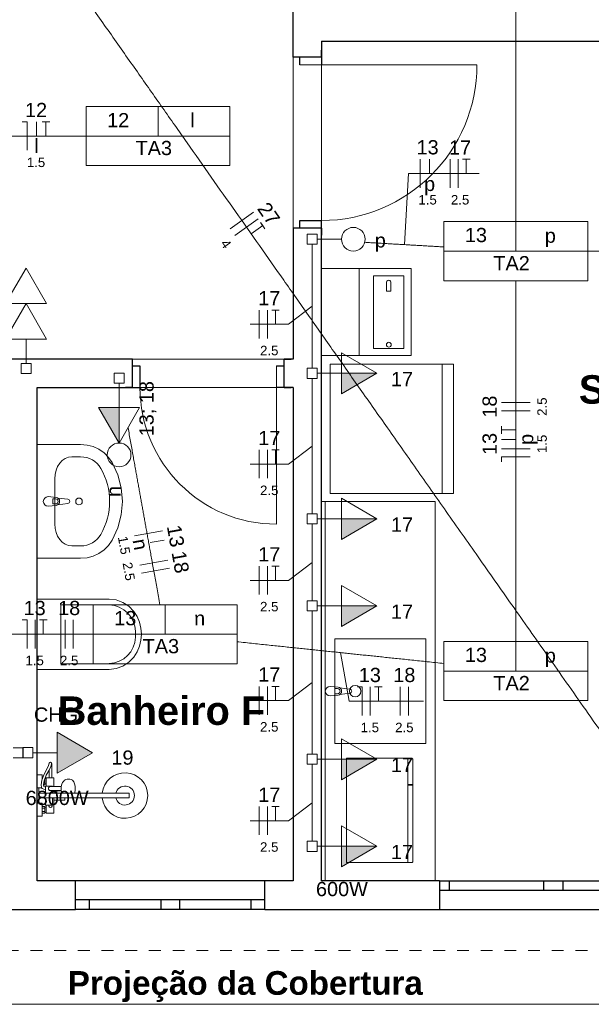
# Model space of a CAD drawing. Header units: millimetres. Extents: x 55082 to 85113, y -5867 to -946.
# Tile 4 of 77: x 56507 to 56809, y -5577 to -5058. Entities that reach past the tile are written whole.
import ezdxf

# ---------------------------------------------------------------- set-up
doc = ezdxf.new("R2010")
doc.units = ezdxf.units.MM
doc.header["$MEASUREMENT"] = 0
doc.linetypes.add('JIS_02_1.2', pattern=[0.25, 0.125, -0.125])
for name, color, linetype, lineweight in [('EL-Condutos', 5, 'Continuous', 20), ('EL-Fios (Fase 1)', 7, 'Continuous', 5), ('EL-Fios (Fase 2)', 7, 'Continuous', 5), ('EL-Fios (Fase 3)', 7, 'Continuous', 5), ('EL-Fios (Neutro)', 7, 'Continuous', 5), ('EL-Fios (Retorno)', 7, 'Continuous', 5), ('EL-Fios (Terra)', 7, 'Continuous', 5), ('EL-Textos fios', 7, 'Continuous', 20), ('FINA', 8, 'Continuous', 5), ('HIDRO', 251, 'Continuous', 13), ('P-SIMBOL', 5, 'Continuous', 20), ('Textos', 7, 'Continuous', 5)]:
    doc.layers.add(name, color=color, linetype=linetype, lineweight=lineweight)
doc.styles.add('Arial', font='arial.ttf')
doc.styles.add('ArialN', font='arialbd.ttf')

msp = doc.modelspace()

# ---------------------------------------------------------------- hatches: boundary and pattern name
at = {"layer": 'P-SIMBOL', "linetype": 'Continuous'}
for points in [[(56676.68, -5244.66), (56695.43, -5244.66), (56676.68, -5255.49)], [(56559.46, -5262.65), (56559.46, -5281.4), (56548.63, -5262.65)], [(56676.68, -5321.35), (56695.43, -5321.35), (56676.68, -5332.17)], [(56676.68, -5367.22), (56695.43, -5367.22), (56676.68, -5378.05)], [(56526.68, -5455.38), (56545.43, -5444.55), (56526.68, -5433.73)], [(56676.68, -5448.02), (56695.43, -5448.02), (56676.68, -5458.84)], [(56676.68, -5493.89), (56695.43, -5493.89), (56676.68, -5504.72)]]:
    msp.add_hatch(color=256, dxfattribs=at).paths.add_polyline_path(points)

# ---------------------------------------------------------------- linework, layer by layer
for p, q in [((56651.23, -5078.14), (56651.23, -5046.42)), ((56666.23, -5069.64), (56666.23, -5082.14)), ((56651.23, -5078.14), (56651.23, -5074.44)), ((56666.23, -5078.14), (56651.23, -5078.14)), ((56666.23, -5078.14), (56651.23, -5078.14)), ((56654.73, -5082.14), (56654.73, -5078.14)), ((56666.23, -5078.14), (56666.23, -5074.44)), ((56654.73, -5168.14), (56654.73, -5164.14)), ((56654.73, -5164.14), (56666.23, -5164.14)), ((56651.23, -5168.14), (56651.23, -5171.84)), ((56666.23, -5168.14), (56651.23, -5168.14)), ((56666.23, -5168.14), (56651.23, -5168.14)), ((56666.23, -5168.14), (56666.23, -5171.84)), ((56566.39, -5237.14), (56449.17, -5237.14)), ((56566.45, -5237.14), (56562.75, -5237.14)), ((56566.45, -5252.14), (56566.45, -5237.14)), ((56566.45, -5252.14), (56566.45, -5237.14)), ((56646.45, -5237.14), (56650.15, -5237.14)), ((56646.45, -5252.14), (56646.45, -5237.14)), ((56646.45, -5252.14), (56646.45, -5237.14)), ((56566.45, -5240.64), (56570.45, -5240.64)), ((56570.45, -5240.64), (56570.45, -5252.14)), ((56642.45, -5240.64), (56646.45, -5240.64)), ((56566.45, -5252.14), (56562.75, -5252.14)), ((56651.23, -5252.14), (56642.45, -5252.14)), ((56646.45, -5252.14), (56650.15, -5252.14)), ((56666.23, -5512.14), (56666.23, -5312.14)), ((56536.39, -5527.14), (56536.39, -5512.14)), ((56636.39, -5512.14), (56536.39, -5512.14)), ((56536.39, -5527.14), (56536.39, -5512.14)), ((56636.39, -5527.14), (56636.39, -5512.14)), ((56636.39, -5527.14), (56636.39, -5512.14)), ((56726.23, -5512.14), (56666.23, -5512.14)), ((56728.49, -5512.14), (56728.49, -5527.14)), ((56728.49, -5512.14), (57028.49, -5512.14)), ((56728.49, -5512.14), (56728.49, -5527.14)), ((56733.49, -5512.14), (56733.49, -5517.14)), ((56783.49, -5517.14), (56783.49, -5512.14)), ((56793.49, -5512.14), (56793.49, -5517.14)), ((57028.49, -5517.14), (56728.49, -5517.14)), ((56636.39, -5522.14), (56536.39, -5522.14)), ((56543.89, -5527.14), (56543.89, -5522.14)), ((56581.39, -5522.14), (56581.39, -5527.14)), ((56591.39, -5527.14), (56591.39, -5522.14)), ((56628.89, -5522.14), (56628.89, -5527.14)), ((56385.85, -5527.14), (56536.39, -5527.14)), ((56636.39, -5527.14), (56536.39, -5527.14)), ((56728.49, -5527.14), (57028.49, -5527.14))]:
    msp.add_line(p, q)
for points in [[(56666.23, -5069.64), (57076.23, -5069.64)], [(56666.23, -5512.14), (56666.23, -5164.14)], [(56651.23, -5168.14), (56651.23, -5237.14)], [(56651.23, -5237.14), (56646.45, -5237.14)], [(56516.23, -5512.14), (56516.23, -5252.14)], [(56516.23, -5252.14), (56570.45, -5252.14)], [(56651.23, -5252.14), (56651.23, -5512.14)], [(56536.39, -5512.14), (56516.23, -5512.14)], [(56651.23, -5512.14), (56636.39, -5512.14)], [(56728.49, -5512.14), (56666.23, -5512.14)], [(56636.39, -5527.14), (56728.49, -5527.14)]]:
    msp.add_lwpolyline(points)
at = {"layer": 'EL-Condutos', "linetype": 'Continuous', "ltscale": 50}
for points in [[(56874.29, -5519.7), (56849.88, -5485), (56827.01, -5452.49), (56805.57, -5422.02), (56785.47, -5393.45), (56766.58, -5366.6), (56748.81, -5341.33), (56732.03, -5317.49), (56716.15, -5294.91), (56701.05, -5273.45), (56686.62, -5252.94), (56672.76, -5233.23), (56659.35, -5214.17), (56646.29, -5195.61), (56633.46, -5177.38), (56620.76, -5159.33), (56608.08, -5141.3), (56595.31, -5123.15), (56582.34, -5104.71), (56569.06, -5085.84), (56555.36, -5066.37), (56541.14, -5046.15), (56526.28, -5025.02), (56510.67, -5002.84), (56494.21, -4979.44), (56476.79, -4954.67), (56458.29, -4928.38), (56438.61, -4900.41), (56417.64, -4870.6), (56395.27, -4838.8), (56371.39, -4804.86)], [(56768.73, -5164.74), (56768.73, -5153.64), (56768.73, -5143.19), (56768.73, -5133.35), (56768.73, -5124.07), (56768.73, -5115.31), (56768.73, -5107.01), (56768.73, -5099.12), (56768.73, -5091.62), (56768.73, -5084.43), (56768.73, -5077.53), (56768.73, -5070.86), (56768.73, -5064.38), (56768.73, -5058.04), (56768.73, -5051.79), (56768.73, -5045.58), (56768.73, -5039.38), (56768.73, -5033.13), (56768.73, -5026.79), (56768.73, -5020.3), (56768.73, -5013.63), (56768.73, -5006.73), (56768.73, -4999.55), (56768.73, -4992.04), (56768.73, -4984.16), (56768.73, -4975.86), (56768.73, -4967.09), (56768.73, -4957.81), (56768.73, -4947.97), (56768.73, -4937.53), (56768.73, -4926.43)], [(56475.36, -5119.64), (56477.97, -5119.64), (56480.5, -5119.64), (56482.96, -5119.64), (56485.34, -5119.64), (56487.67, -5119.64), (56489.94, -5119.64), (56492.15, -5119.64), (56494.32, -5119.64), (56496.46, -5119.64), (56498.55, -5119.64), (56500.62, -5119.64), (56502.67, -5119.64), (56504.7, -5119.64), (56506.71, -5119.64), (56508.73, -5119.64), (56510.74, -5119.64), (56512.75, -5119.64), (56514.78, -5119.64), (56516.83, -5119.64), (56518.9, -5119.64), (56521, -5119.64), (56523.13, -5119.64), (56525.3, -5119.64), (56527.51, -5119.64), (56529.78, -5119.64), (56532.11, -5119.64), (56534.5, -5119.64), (56536.95, -5119.64), (56539.48, -5119.64), (56542.09, -5119.64)], [(56661.23, -5176.66), (56661.23, -5179.75), (56661.23, -5182.64), (56661.23, -5185.37), (56661.23, -5187.93), (56661.23, -5190.35), (56661.23, -5192.63), (56661.23, -5194.79), (56661.23, -5196.84), (56661.23, -5198.8), (56661.23, -5200.68), (56661.23, -5202.49), (56661.23, -5204.25), (56661.23, -5205.97), (56661.23, -5207.66), (56661.23, -5209.34), (56661.23, -5211.02), (56661.23, -5212.71), (56661.23, -5214.43), (56661.23, -5216.19), (56661.23, -5218), (56661.23, -5219.88), (56661.23, -5221.84), (56661.23, -5223.89), (56661.23, -5226.05), (56661.23, -5228.33), (56661.23, -5230.75), (56661.23, -5233.31), (56661.23, -5236.04), (56661.23, -5238.94), (56661.23, -5242.02)], [(56688.97, -5175.63), (56690.66, -5175.73), (56692.31, -5175.83), (56693.92, -5175.92), (56695.48, -5176.01), (56697.01, -5176.1), (56698.51, -5176.19), (56699.97, -5176.27), (56701.4, -5176.36), (56702.81, -5176.44), (56704.19, -5176.52), (56705.56, -5176.6), (56706.9, -5176.67), (56708.22, -5176.75), (56709.54, -5176.83), (56710.84, -5176.9), (56712.13, -5176.98), (56713.42, -5177.05), (56714.71, -5177.13), (56715.99, -5177.2), (56717.28, -5177.28), (56718.57, -5177.35), (56719.87, -5177.43), (56721.17, -5177.5), (56722.49, -5177.58), (56723.83, -5177.66), (56725.18, -5177.74), (56726.56, -5177.82), (56727.95, -5177.9), (56729.38, -5177.98), (56730.83, -5178.07)], [(56806.57, -5180.27), (56812.02, -5180.27), (56817.23, -5180.27), (56822.23, -5180.27), (56827.02, -5180.27), (56831.63, -5180.27), (56836.07, -5180.27), (56840.36, -5180.27), (56844.51, -5180.27), (56848.55, -5180.27), (56852.48, -5180.27), (56856.33, -5180.27), (56860.11, -5180.27), (56863.85, -5180.27), (56867.54, -5180.27), (56871.23, -5180.27), (56874.91, -5180.27), (56878.6, -5180.27), (56882.34, -5180.27), (56886.12, -5180.27), (56889.97, -5180.27), (56893.9, -5180.27), (56897.94, -5180.27), (56902.09, -5180.27), (56906.38, -5180.27), (56910.82, -5180.27), (56915.43, -5180.27), (56920.22, -5180.27), (56925.22, -5180.27), (56930.43, -5180.27), (56935.88, -5180.27)], [(56768.73, -5195.73), (56768.73, -5204.51), (56768.73, -5212.8), (56768.73, -5220.61), (56768.73, -5227.99), (56768.73, -5234.97), (56768.73, -5241.59), (56768.73, -5247.89), (56768.73, -5253.9), (56768.73, -5259.65), (56768.73, -5265.19), (56768.73, -5270.55), (56768.73, -5275.76), (56768.73, -5280.87), (56768.73, -5285.9), (56768.73, -5290.89), (56768.73, -5295.89), (56768.73, -5300.92), (56768.73, -5306.03), (56768.73, -5311.24), (56768.73, -5316.6), (56768.73, -5322.14), (56768.73, -5327.89), (56768.73, -5333.9), (56768.73, -5340.2), (56768.73, -5346.82), (56768.73, -5353.8), (56768.73, -5361.18), (56768.73, -5368.99), (56768.73, -5377.27), (56768.73, -5386.06)], [(56661.23, -5247.28), (56661.23, -5250.66), (56661.23, -5253.84), (56661.23, -5256.82), (56661.23, -5259.63), (56661.23, -5262.27), (56661.23, -5264.76), (56661.23, -5267.12), (56661.23, -5269.37), (56661.23, -5271.51), (56661.23, -5273.56), (56661.23, -5275.54), (56661.23, -5277.46), (56661.23, -5279.33), (56661.23, -5281.17), (56661.23, -5283.01), (56661.23, -5284.84), (56661.23, -5286.68), (56661.23, -5288.55), (56661.23, -5290.47), (56661.23, -5292.45), (56661.23, -5294.5), (56661.23, -5296.64), (56661.23, -5298.89), (56661.23, -5301.25), (56661.23, -5303.74), (56661.23, -5306.39), (56661.23, -5309.19), (56661.23, -5312.17), (56661.23, -5315.35), (56661.23, -5318.73)], [(56580.93, -5366.6), (56580.16, -5362.31), (56579.43, -5358.24), (56578.73, -5354.36), (56578.07, -5350.66), (56577.43, -5347.12), (56576.82, -5343.74), (56576.24, -5340.5), (56575.68, -5337.39), (56575.14, -5334.38), (56574.62, -5331.48), (56574.11, -5328.66), (56573.62, -5325.91), (56573.13, -5323.23), (56572.66, -5320.58), (56572.19, -5317.97), (56571.72, -5315.37), (56571.26, -5312.78), (56570.79, -5310.18), (56570.32, -5307.55), (56569.84, -5304.89), (56569.35, -5302.18), (56568.85, -5299.4), (56568.34, -5296.55), (56567.81, -5293.6), (56567.26, -5290.55), (56566.69, -5287.38), (56566.1, -5284.08), (56565.48, -5280.63), (56564.83, -5277.03), (56564.15, -5273.25)], [(56661.23, -5323.99), (56661.23, -5325.88), (56661.23, -5327.66), (56661.23, -5329.34), (56661.23, -5330.92), (56661.23, -5332.41), (56661.23, -5333.83), (56661.23, -5335.17), (56661.23, -5336.45), (56661.23, -5337.67), (56661.23, -5338.84), (56661.23, -5339.98), (56661.23, -5341.08), (56661.23, -5342.16), (56661.23, -5343.23), (56661.23, -5344.29), (56661.23, -5345.34), (56661.23, -5346.41), (56661.23, -5347.49), (56661.23, -5348.59), (56661.23, -5349.73), (56661.23, -5350.9), (56661.23, -5352.13), (56661.23, -5353.4), (56661.23, -5354.75), (56661.23, -5356.16), (56661.23, -5357.65), (56661.23, -5359.23), (56661.23, -5360.91), (56661.23, -5362.69), (56661.23, -5364.58)], [(56661.23, -5369.86), (56661.23, -5373.43), (56661.23, -5376.79), (56661.23, -5379.95), (56661.23, -5382.91), (56661.23, -5385.71), (56661.23, -5388.35), (56661.23, -5390.84), (56661.23, -5393.21), (56661.23, -5395.48), (56661.23, -5397.64), (56661.23, -5399.73), (56661.23, -5401.76), (56661.23, -5403.74), (56661.23, -5405.69), (56661.23, -5407.62), (56661.23, -5409.55), (56661.23, -5411.5), (56661.23, -5413.48), (56661.23, -5415.51), (56661.23, -5417.6), (56661.23, -5419.76), (56661.23, -5422.03), (56661.23, -5424.4), (56661.23, -5426.89), (56661.23, -5429.53), (56661.23, -5432.33), (56661.23, -5435.29), (56661.23, -5438.45), (56661.23, -5441.81), (56661.23, -5445.38)], [(56471.6, -5382.14), (56474.54, -5382.14), (56477.39, -5382.14), (56480.14, -5382.14), (56482.81, -5382.14), (56485.41, -5382.14), (56487.94, -5382.14), (56490.4, -5382.14), (56492.82, -5382.14), (56495.18, -5382.14), (56497.5, -5382.14), (56499.79, -5382.14), (56502.04, -5382.14), (56504.28, -5382.14), (56506.51, -5382.14), (56508.73, -5382.14), (56510.94, -5382.14), (56513.17, -5382.14), (56515.41, -5382.14), (56517.67, -5382.14), (56519.95, -5382.14), (56522.27, -5382.14), (56524.64, -5382.14), (56527.05, -5382.14), (56529.51, -5382.14), (56532.04, -5382.14), (56534.64, -5382.14), (56537.31, -5382.14), (56540.06, -5382.14), (56542.91, -5382.14), (56545.85, -5382.14)], [(56621.55, -5386.11), (56626.08, -5386.58), (56630.43, -5387.04), (56634.6, -5387.47), (56638.62, -5387.89), (56642.5, -5388.3), (56646.24, -5388.69), (56649.87, -5389.07), (56653.39, -5389.44), (56656.82, -5389.8), (56660.18, -5390.15), (56663.46, -5390.5), (56666.7, -5390.83), (56669.9, -5391.17), (56673.07, -5391.5), (56676.23, -5391.83), (56679.38, -5392.16), (56682.55, -5392.49), (56685.75, -5392.83), (56688.99, -5393.17), (56692.27, -5393.51), (56695.63, -5393.86), (56699.06, -5394.22), (56702.58, -5394.59), (56706.21, -5394.97), (56709.95, -5395.36), (56713.83, -5395.77), (56717.85, -5396.19), (56722.02, -5396.63), (56726.37, -5397.08), (56730.9, -5397.56)], [(56661.23, -5450.66), (56661.23, -5452.55), (56661.23, -5454.33), (56661.23, -5456.01), (56661.23, -5457.59), (56661.23, -5459.08), (56661.23, -5460.49), (56661.23, -5461.84), (56661.23, -5463.12), (56661.23, -5464.34), (56661.23, -5465.51), (56661.23, -5466.65), (56661.23, -5467.75), (56661.23, -5468.83), (56661.23, -5469.9), (56661.23, -5470.95), (56661.23, -5472.01), (56661.23, -5473.08), (56661.23, -5474.16), (56661.23, -5475.26), (56661.23, -5476.4), (56661.23, -5477.57), (56661.23, -5478.79), (56661.23, -5480.07), (56661.23, -5481.42), (56661.23, -5482.83), (56661.23, -5484.32), (56661.23, -5485.9), (56661.23, -5487.58), (56661.23, -5489.36), (56661.23, -5491.25)]]:
    msp.add_spline(points, degree=3, dxfattribs=at)
at = {"layer": 'EL-Condutos', "linetype": 'JIS_02_1.2', "ltscale": 50}
msp.add_spline([(57068.95, -5548.74), (57011.76, -5548.74), (56958.19, -5548.74), (56907.99, -5548.74), (56860.9, -5548.74), (56816.65, -5548.74), (56774.99, -5548.74), (56735.65, -5548.74), (56698.39, -5548.74), (56662.94, -5548.74), (56629.04, -5548.74), (56596.44, -5548.74), (56564.87, -5548.74), (56534.08, -5548.74), (56503.8, -5548.74), (56473.79, -5548.74), (56443.77, -5548.74), (56413.5, -5548.74), (56382.71, -5548.74), (56351.14, -5548.74), (56318.53, -5548.74), (56284.64, -5548.74), (56249.18, -5548.74), (56211.92, -5548.74), (56172.59, -5548.74), (56130.93, -5548.74), (56086.68, -5548.74), (56039.59, -5548.74), (55989.38, -5548.74), (55935.82, -5548.74), (55878.63, -5548.74)], degree=3, dxfattribs=at)
at = {"layer": 'EL-Fios (Fase 1)'}
for p, q in [((56718.24, -5146.88), (56718.24, -5131.88)), ((56618.01, -5168.44), (56630.28, -5159.81)), ((56776.23, -5264.38), (56761.23, -5264.38)), ((56776.23, -5284.47), (56761.23, -5284.47)), ((56567.62, -5330.24), (56582.39, -5327.59)), ((56570.42, -5345.8), (56585.18, -5343.14)), ((56515.15, -5389.64), (56515.15, -5374.64)), ((56530.96, -5389.64), (56530.96, -5374.64)), ((56691.96, -5424.93), (56691.96, -5409.93)), ((56707.77, -5424.93), (56707.77, -5409.93))]:
    msp.add_line(p, q, dxfattribs=at)
at = {"layer": 'EL-Fios (Fase 2)'}
for p, q in [((56734.04, -5146.88), (56734.04, -5131.88)), ((56620.47, -5171.95), (56632.74, -5163.32)), ((56633.36, -5226.32), (56633.36, -5211.32)), ((56776.23, -5260.09), (56761.23, -5260.09)), ((56633.36, -5299.98), (56633.36, -5284.98)), ((56571.18, -5350.02), (56585.94, -5347.36)), ((56633.36, -5361.26), (56633.36, -5346.26)), ((56535.24, -5389.64), (56535.24, -5374.64)), ((56633.36, -5424.6), (56633.36, -5409.6)), ((56712.05, -5424.93), (56712.05, -5409.93)), ((56633.36, -5487.93), (56633.36, -5472.93))]:
    msp.add_line(p, q, dxfattribs=at)
at = {"layer": 'EL-Fios (Fase 3)'}
for p, q in [((56738.33, -5146.88), (56738.33, -5131.88)), ((56637.64, -5226.32), (56637.64, -5211.32)), ((56637.64, -5299.98), (56637.64, -5284.98)), ((56637.64, -5361.26), (56637.64, -5346.26)), ((56637.64, -5424.6), (56637.64, -5409.6)), ((56637.64, -5487.93), (56637.64, -5472.93))]:
    msp.add_line(p, q, dxfattribs=at)
at = {"layer": 'EL-Fios (Neutro)'}
for p, q in [((56508.37, -5112.14), (56510.87, -5112.14)), ((56510.87, -5127.14), (56510.87, -5112.14)), ((56776.23, -5288.75), (56761.23, -5288.75)), ((56761.23, -5291.25), (56761.23, -5288.75)), ((56508.37, -5374.64), (56510.87, -5374.64)), ((56510.87, -5389.64), (56510.87, -5374.64)), ((56685.18, -5409.93), (56687.68, -5409.93)), ((56687.68, -5424.93), (56687.68, -5409.93))]:
    msp.add_line(p, q, dxfattribs=at)
at = {"layer": 'EL-Fios (Retorno)'}
for p, q in [((56515.87, -5119.64), (56515.87, -5112.14)), ((56723.24, -5139.38), (56723.24, -5131.88)), ((56768.73, -5279.47), (56761.23, -5279.47)), ((56575.89, -5333.84), (56583.27, -5332.51))]:
    msp.add_line(p, q, dxfattribs=at)
at = {"layer": 'EL-Fios (Terra)'}
for points in [[(56520.87, -5119.64), (56520.87, -5112.14), (56518.87, -5112.14), (56522.87, -5112.14)], [(56742.61, -5139.38), (56742.61, -5131.88), (56740.61, -5131.88), (56744.61, -5131.88)], [(56629.07, -5171.14), (56635.21, -5166.82), (56634.06, -5165.19), (56636.36, -5168.46)], [(56641.93, -5218.82), (56641.93, -5211.32), (56639.93, -5211.32), (56643.93, -5211.32)], [(56768.73, -5274.47), (56761.23, -5274.47), (56761.23, -5276.47), (56761.23, -5272.47)], [(56641.93, -5292.48), (56641.93, -5284.98), (56639.93, -5284.98), (56643.93, -5284.98)], [(56641.93, -5353.76), (56641.93, -5346.26), (56639.93, -5346.26), (56643.93, -5346.26)], [(56519.44, -5382.14), (56519.44, -5374.64), (56517.44, -5374.64), (56521.44, -5374.64)], [(56641.93, -5417.1), (56641.93, -5409.6), (56639.93, -5409.6), (56643.93, -5409.6)], [(56696.25, -5417.43), (56696.25, -5409.93), (56694.25, -5409.93), (56698.25, -5409.93)], [(56641.93, -5480.43), (56641.93, -5472.93), (56639.93, -5472.93), (56643.93, -5472.93)]]:
    msp.add_lwpolyline(points, dxfattribs=at)
at = {"layer": 'EL-Textos fios'}
for p, q in [((56709.93, -5176.85), (56712.08, -5139.38)), ((56712.08, -5139.38), (56749.44, -5139.38)), ((56661.23, -5209.34), (56648.75, -5218.82)), ((56628.53, -5218.82), (56648.75, -5218.82)), ((56661.23, -5283.01), (56648.75, -5292.48)), ((56628.53, -5292.48), (56648.75, -5292.48)), ((56661.23, -5344.29), (56648.75, -5353.76)), ((56628.53, -5353.76), (56648.75, -5353.76)), ((56676.23, -5391.83), (56680.89, -5417.43)), ((56661.23, -5407.62), (56648.75, -5417.1)), ((56628.53, -5417.1), (56648.75, -5417.1)), ((56680.89, -5417.43), (56720.02, -5417.43)), ((56661.23, -5470.95), (56648.75, -5480.43)), ((56628.53, -5480.43), (56648.75, -5480.43))]:
    msp.add_line(p, q, dxfattribs=at)
at = {"layer": 'FINA'}
for p, q in [((56748.23, -5082.14), (56654.73, -5082.14)), ((56735.84, -5239.9), (56670.84, -5239.9)), ((56670.84, -5239.9), (56670.84, -5307.9)), ((56729.84, -5307.9), (56729.84, -5239.9)), ((56735.84, -5307.9), (56735.84, -5239.9)), ((56642.45, -5240.64), (56642.45, -5324.14)), ((56726.23, -5312.14), (56666.23, -5312.14)), ((56668.23, -5512.14), (56668.23, -5312.14)), ((56670.84, -5307.9), (56735.84, -5307.9)), ((56726.23, -5512.14), (56726.23, -5312.14)), ((56713.73, -5447.49), (56679.38, -5447.49)), ((56679.38, -5447.49), (56679.38, -5502.49)), ((56679.38, -5447.49), (56713.73, -5447.49)), ((56679.38, -5447.49), (56679.38, -5502.49)), ((56711.7, -5447.49), (56711.7, -5502.49)), ((56713.85, -5447.5), (56713.73, -5447.49)), ((56713.73, -5447.49), (56713.88, -5447.5)), ((56713.95, -5447.53), (56713.85, -5447.5)), ((56713.88, -5447.5), (56714.01, -5447.56)), ((56714.06, -5447.58), (56713.95, -5447.53)), ((56714.01, -5447.56), (56714.13, -5447.64)), ((56714.15, -5447.65), (56714.06, -5447.58)), ((56714.13, -5447.64), (56714.24, -5447.75)), ((56714.23, -5447.73), (56714.15, -5447.65)), ((56714.29, -5447.83), (56714.23, -5447.73)), ((56714.24, -5447.75), (56714.31, -5447.87)), ((56714.34, -5447.94), (56714.29, -5447.83)), ((56714.31, -5447.87), (56714.36, -5448.02)), ((56714.37, -5448.05), (56714.34, -5447.94)), ((56714.36, -5448.02), (56714.38, -5448.17)), ((56714.38, -5448.17), (56714.37, -5448.05)), ((56714.38, -5501.8), (56714.38, -5448.17)), ((56714.38, -5448.17), (56714.38, -5461.28)), ((56714.38, -5461.28), (56711.7, -5461.28)), ((56714.38, -5461.73), (56711.7, -5461.73)), ((56714.38, -5461.73), (56714.38, -5501.8)), ((56679.38, -5502.49), (56713.73, -5502.49)), ((56679.38, -5502.49), (56713.73, -5502.49)), ((56713.73, -5502.49), (56713.88, -5502.47)), ((56713.73, -5502.49), (56713.85, -5502.48)), ((56713.85, -5502.48), (56713.95, -5502.45)), ((56713.88, -5502.47), (56714.01, -5502.42)), ((56713.95, -5502.45), (56714.06, -5502.4)), ((56714.01, -5502.42), (56714.13, -5502.34)), ((56714.06, -5502.4), (56714.15, -5502.33)), ((56714.13, -5502.34), (56714.24, -5502.23)), ((56714.15, -5502.33), (56714.23, -5502.24)), ((56714.23, -5502.24), (56714.29, -5502.15)), ((56714.24, -5502.23), (56714.31, -5502.1)), ((56714.29, -5502.15), (56714.34, -5502.04)), ((56714.31, -5502.1), (56714.36, -5501.96)), ((56714.34, -5502.04), (56714.37, -5501.92)), ((56714.36, -5501.96), (56714.38, -5501.8)), ((56714.37, -5501.92), (56714.38, -5501.8))]:
    msp.add_line(p, q, dxfattribs=at)
for points in [[(56366.23, -4767.14), (56366.23, -5237.14), (56651.23, -5237.14), (56651.23, -4767.14)], [(56666.23, -5069.64), (56666.23, -5512.14), (57076.23, -5512.14), (57076.23, -5069.64)], [(56516.23, -5252.14), (56516.23, -5512.14), (56651.23, -5512.14), (56651.23, -5252.14)]]:
    msp.add_lwpolyline(points, close=True, dxfattribs=at)
msp.add_lwpolyline([(59696.23, -5527.14), (59696.23, -5577.14), (55886.23, -5577.14), (55886.23, -5527.14)], dxfattribs=at)
for centre, radius, start, end in [((56666.23, -5082.14), 82, 270, 0), ((56642.45, -5252.14), 72, 180, 270)]:
    msp.add_arc(centre, radius, start, end, dxfattribs=at)
at = {"layer": 'HIDRO', "linetype": 'Continuous', "lineweight": 0}
for p, q in [((56713.53, -5189.42), (56666.23, -5189.42)), ((56666.23, -5189.42), (56666.23, -5235.3)), ((56686.07, -5189.42), (56686.07, -5235.3)), ((56693.69, -5193.23), (56693.69, -5231.49)), ((56709.72, -5193.23), (56693.69, -5193.23)), ((56709.72, -5231.49), (56709.72, -5193.23)), ((56713.53, -5235.3), (56713.53, -5189.42)), ((56700.73, -5196.04), (56700.57, -5196.53)), ((56700.57, -5196.53), (56700.57, -5201.31)), ((56701.13, -5195.69), (56700.73, -5196.04)), ((56701.71, -5195.56), (56701.13, -5195.69)), ((56702.28, -5195.69), (56701.71, -5195.56)), ((56702.69, -5196.04), (56702.28, -5195.69)), ((56702.84, -5196.53), (56702.69, -5196.04)), ((56702.84, -5201.31), (56702.84, -5196.53)), ((56700.57, -5201.31), (56702.84, -5201.31)), ((56693.69, -5231.49), (56709.72, -5231.49)), ((56666.23, -5235.3), (56713.53, -5235.3)), ((56539.13, -5282.14), (56516.23, -5282.14)), ((56516.23, -5282.14), (56516.23, -5342.14)), ((56542.51, -5282.43), (56539.13, -5282.14)), ((56545.77, -5283.29), (56542.51, -5282.43)), ((56548.82, -5284.69), (56545.77, -5283.29)), ((56551.57, -5286.59), (56548.82, -5284.69)), ((56553.91, -5288.93), (56551.57, -5286.59)), ((56534.55, -5288.67), (56539.13, -5288.67)), ((56555.78, -5291.63), (56553.91, -5288.93)), ((56558.78, -5298.15), (56555.78, -5291.63)), ((56525.46, -5300.26), (56525.46, -5324.03)), ((56560.61, -5305.05), (56558.78, -5298.15)), ((56561.22, -5312.14), (56560.61, -5305.05)), ((56526.15, -5310.04), (56521.96, -5309.64)), ((56524.45, -5310.78), (56525.94, -5310.78)), ((56524.45, -5313.5), (56524.45, -5310.78)), ((56532.4, -5311.03), (56527.1, -5310.37)), ((56560.61, -5319.24), (56561.22, -5312.14)), ((56521.96, -5314.64), (56526.15, -5314.24)), ((56525.94, -5313.5), (56524.45, -5313.5)), ((56527.1, -5313.92), (56532.4, -5313.25)), ((56558.78, -5326.14), (56560.61, -5319.24)), ((56555.78, -5332.66), (56558.78, -5326.14)), ((56553.91, -5335.36), (56555.78, -5332.66)), ((56534.55, -5335.62), (56539.13, -5335.62)), ((56548.82, -5339.59), (56551.57, -5337.7)), ((56551.57, -5337.7), (56553.91, -5335.36)), ((56516.23, -5342.14), (56539.13, -5342.14)), ((56539.13, -5342.14), (56542.51, -5341.85)), ((56542.51, -5341.85), (56545.77, -5341)), ((56545.77, -5341), (56548.82, -5339.59)), ((56554.23, -5363.64), (56516.23, -5363.64)), ((56516.23, -5363.64), (56516.23, -5400.64)), ((56557.96, -5364.08), (56554.23, -5363.64)), ((56561.49, -5365.36), (56557.96, -5364.08)), ((56554.22, -5366.64), (56528.72, -5366.64)), ((56528.72, -5366.64), (56528.72, -5397.65)), ((56564.64, -5367.42), (56561.49, -5365.36)), ((56567.23, -5370.14), (56564.64, -5367.42)), ((56568.94, -5372.86), (56567.23, -5370.14)), ((56570.2, -5375.82), (56568.94, -5372.86)), ((56570.97, -5378.94), (56570.2, -5375.82)), ((56571.23, -5382.14), (56570.97, -5378.94)), ((56568.14, -5383.7), (56568.14, -5380.58)), ((56570.2, -5388.47), (56570.97, -5385.35)), ((56570.97, -5385.35), (56571.23, -5382.14)), ((56721.23, -5384.64), (56673.23, -5384.64)), ((56673.23, -5384.64), (56673.23, -5439.64)), ((56721.23, -5439.64), (56721.23, -5384.64)), ((56568.94, -5391.43), (56570.2, -5388.47)), ((56564.64, -5396.87), (56567.23, -5394.14)), ((56567.23, -5394.14), (56568.94, -5391.43)), ((56516.23, -5400.64), (56554.23, -5400.64)), ((56528.72, -5397.65), (56554.22, -5397.65)), ((56554.23, -5400.64), (56557.96, -5400.21)), ((56557.96, -5400.21), (56561.49, -5398.93)), ((56561.49, -5398.93), (56564.64, -5396.87)), ((56674.92, -5410.04), (56670.73, -5409.64)), ((56673.22, -5410.78), (56674.7, -5410.78)), ((56673.22, -5413.5), (56673.22, -5410.78)), ((56681.17, -5411.03), (56675.87, -5410.37)), ((56670.73, -5414.64), (56674.92, -5414.24)), ((56674.7, -5413.5), (56673.22, -5413.5)), ((56675.87, -5413.92), (56681.17, -5413.25)), ((56673.23, -5439.64), (56721.23, -5439.64)), ((56522.19, -5451.33), (56521.36, -5453.25)), ((56522.61, -5450.04), (56522.19, -5451.33)), ((56522.51, -5453.84), (56523.4, -5451.8)), ((56523.84, -5450.45), (56523.4, -5451.8)), ((56523.84, -5450.45), (56523.88, -5450.24)), ((56523.88, -5457.84), (56523.88, -5450.24)), ((56518.83, -5456.24), (56516.23, -5456.24)), ((56516.23, -5456.24), (56516.23, -5463.04)), ((56519.84, -5455.91), (56518.73, -5459.04)), ((56518.83, -5458.77), (56518.83, -5456.24)), ((56519.15, -5457.84), (56518.83, -5457.84)), ((56521.36, -5453.25), (56519.84, -5455.91)), ((56521.02, -5456.45), (56519.98, -5459.4)), ((56521.02, -5456.45), (56522.51, -5453.84)), ((56521.03, -5457.84), (56521.03, -5462.14)), ((56525.03, -5457.84), (56521.03, -5457.84)), ((56522.58, -5453.7), (56522.58, -5457.84)), ((56525.03, -5462.42), (56525.03, -5457.84)), ((56516.23, -5463.04), (56518.55, -5463.04)), ((56517.03, -5463.14), (56516.23, -5463.14)), ((56516.23, -5463.14), (56516.23, -5471.14)), ((56517.03, -5471.14), (56517.03, -5463.14)), ((56518.73, -5459.04), (56518.28, -5461.43)), ((56518.28, -5461.43), (56518.28, -5461.55)), ((56518.28, -5461.55), (56518.5, -5462.87)), ((56518.5, -5462.87), (56518.52, -5462.99)), ((56518.52, -5462.99), (56518.57, -5463.11)), ((56518.57, -5463.11), (56518.65, -5463.21)), ((56518.65, -5463.21), (56518.74, -5463.3)), ((56518.77, -5458.93), (56518.77, -5458.93)), ((56519.61, -5461.31), (56519.58, -5461.47)), ((56519.72, -5462.33), (56519.58, -5461.47)), ((56519.59, -5461.44), (56520.23, -5461.44)), ((56519.98, -5459.4), (56519.61, -5461.31)), ((56520.63, -5462.7), (56519.72, -5462.33)), ((56519.76, -5460.54), (56520.23, -5460.54)), ((56520.21, -5458.74), (56520.23, -5458.74)), ((56520.23, -5461.44), (56520.23, -5458.71)), ((56520.23, -5461.04), (56521.03, -5461.04)), ((56521.03, -5458.24), (56520.39, -5458.24)), ((56524.23, -5462.14), (56520.63, -5462.14)), ((56520.63, -5462.14), (56520.63, -5464.08)), ((56522.18, -5463.19), (56522.14, -5463.44)), ((56522.3, -5462.94), (56522.18, -5463.19)), ((56522.27, -5463.14), (56522.3, -5462.96)), ((56522.27, -5463.74), (56522.27, -5463.14)), ((56522.3, -5462.96), (56522.36, -5462.79)), ((56522.3, -5462.94), (56522.3, -5462.94)), ((56522.36, -5462.79), (56522.46, -5462.65)), ((56522.46, -5462.65), (56522.59, -5462.54)), ((56522.59, -5462.54), (56522.74, -5462.47)), ((56522.74, -5462.47), (56522.91, -5462.44)), ((56527.13, -5462.39), (56522.91, -5462.44)), ((56524.23, -5462.14), (56524.23, -5462.43)), ((56528.95, -5462.34), (56527.13, -5462.39)), ((56528.91, -5462.53), (56528.84, -5463.44)), ((56529.11, -5461.68), (56528.91, -5462.53)), ((56529.25, -5461.16), (56529.11, -5461.68)), ((56529.66, -5460.22), (56529.25, -5461.16)), ((56530.2, -5459.49), (56529.66, -5460.22)), ((56530.39, -5459.29), (56530.2, -5459.49)), ((56531.05, -5458.81), (56530.39, -5459.29)), ((56531.33, -5458.66), (56531.05, -5458.81)), ((56532.06, -5458.5), (56531.33, -5458.66)), ((56532.38, -5458.44), (56532.06, -5458.5)), ((56533.45, -5458.44), (56532.38, -5458.44)), ((56534.19, -5458.61), (56533.45, -5458.44)), ((56534.88, -5459.11), (56534.19, -5458.61)), ((56535.47, -5459.91), (56534.88, -5459.11)), ((56535.93, -5460.94), (56535.47, -5459.91)), ((56536.22, -5462.15), (56535.93, -5460.94)), ((56536.31, -5463.44), (56536.22, -5462.15)), ((56564.73, -5465.94), (56517.03, -5465.94)), ((56517.03, -5468.34), (56564.73, -5468.34)), ((56518.74, -5463.3), (56518.84, -5463.36)), ((56518.84, -5463.36), (56520.63, -5464.1)), ((56520.63, -5464.1), (56520.63, -5465.94)), ((56520.63, -5468.34), (56520.63, -5472.14)), ((56522.14, -5463.44), (56522.18, -5463.7)), ((56522.18, -5463.7), (56522.3, -5463.94)), ((56522.3, -5463.93), (56522.27, -5463.74)), ((56522.3, -5463.95), (56522.3, -5463.93)), ((56522.3, -5463.94), (56522.3, -5463.95)), ((56522.36, -5464.09), (56522.3, -5463.95)), ((56522.46, -5464.24), (56522.36, -5464.09)), ((56522.59, -5464.35), (56522.46, -5464.24)), ((56522.74, -5464.42), (56522.59, -5464.35)), ((56522.91, -5464.44), (56522.74, -5464.42)), ((56527.13, -5464.49), (56522.91, -5464.44)), ((56524.23, -5464.46), (56524.23, -5465.94)), ((56524.23, -5472.14), (56524.23, -5468.34)), ((56525.03, -5464.47), (56525.03, -5465.94)), ((56525.03, -5464.64), (56528.98, -5464.64)), ((56525.03, -5476.44), (56525.03, -5468.34)), ((56526.53, -5464.64), (56526.53, -5465.94)), ((56526.53, -5469.64), (56526.53, -5468.34)), ((56528.95, -5464.55), (56527.13, -5464.49)), ((56528.84, -5463.44), (56528.91, -5464.36)), ((56528.91, -5464.36), (56529.11, -5465.21)), ((56529.06, -5465.94), (56529.06, -5465.94)), ((56529.11, -5465.21), (56529.25, -5465.72)), ((56529.25, -5465.72), (56529.34, -5465.94)), ((56530.46, -5465.94), (56530.46, -5465.94)), ((56530.73, -5469.64), (56530.73, -5468.34)), ((56535.93, -5465.94), (56536.22, -5464.74)), ((56536.22, -5464.74), (56536.31, -5463.44)), ((56564.73, -5468.34), (56564.73, -5465.94)), ((56516.23, -5471.14), (56517.03, -5471.14)), ((56518.83, -5471.24), (56516.23, -5471.24)), ((56516.23, -5471.24), (56516.23, -5478.04)), ((56518.83, -5478.04), (56518.83, -5471.24)), ((56520.23, -5472.84), (56518.83, -5472.84)), ((56520.23, -5476.44), (56520.23, -5472.84)), ((56521.03, -5473.24), (56520.23, -5473.24)), ((56520.63, -5472.14), (56524.23, -5472.14)), ((56521.03, -5472.14), (56521.03, -5476.44)), ((56525.03, -5469.64), (56530.73, -5469.64)), ((56516.23, -5478.04), (56518.83, -5478.04)), ((56518.83, -5473.74), (56520.23, -5473.74)), ((56518.83, -5475.54), (56520.23, -5475.54)), ((56518.83, -5476.44), (56520.23, -5476.44)), ((56520.23, -5476.04), (56521.03, -5476.04)), ((56521.03, -5476.44), (56525.03, -5476.44))]:
    msp.add_line(p, q, dxfattribs=at)
for centre, radius in [((56701.71, -5229.59), 1.27), ((56538.28, -5312.14), 1.75), ((56683.98, -5412.14), 3)]:
    msp.add_circle(centre, radius, dxfattribs=at)
for centre, radius, start, end in [((56521.96, -5312.14), 2.5, 90, 270), ((56525.94, -5312.14), 1.36, 270, 90), ((56525.96, -5312.14), 2.11, 275.1696, 84.8304), ((56532.26, -5312.14), 1.12, 277.1389, 82.8611), ((56553.54, -5381.25), 14.62, 2.6117, 87.34), ((56553.54, -5383.04), 14.62, 272.66, 357.3883), ((56670.73, -5412.14), 2.5, 90, 270), ((56674.7, -5412.14), 1.36, 270, 90), ((56674.73, -5412.14), 2.11, 275.1696, 84.8304), ((56681.03, -5412.14), 1.12, 277.1389, 82.8611), ((56523.23, -5450.24), 0.65, 0, 161.9566), ((56562.53, -5467.14), 12, 185.7392, 174.2608), ((56562.53, -5467.14), 5, 193.8865, 166.1135), ((56523.23, -5472.59), 0.9, 150, 30)]:
    msp.add_arc(centre, radius, start, end, dxfattribs=at)
for centre, major_axis, ratio, start_param, end_param in [((56534.55, -5300.27), (0, -11.61), 0.783646, 3.141593, 4.712389), ((56539.13, -5300.26), (12.12, 0), 0.956522, 0.496975, 1.570796), ((56516.23, -5312.14), (38.18, 0), 0.956522, 5.786211, 6.780161), ((56534.55, -5324.01), (0, -11.61), 0.783646, 4.712389, 6.283185), ((56539.13, -5324.03), (12.12, 0), 0.956522, 4.712389, 5.786211)]:
    msp.add_ellipse(centre, major_axis=major_axis, ratio=ratio, start_param=start_param, end_param=end_param, dxfattribs=at)
at = {"layer": 'P-SIMBOL'}
for p, q in [((56542.05, -5104.08), (56542.05, -5135.21)), ((56542.05, -5104.08), (56617.9, -5104.08)), ((56579.98, -5119.64), (56579.98, -5104.08)), ((56617.9, -5104.08), (56617.9, -5135.21)), ((56542.05, -5119.64), (56617.9, -5119.64)), ((56542.05, -5135.21), (56617.9, -5135.21)), ((56730.8, -5164.7), (56730.8, -5195.84)), ((56730.8, -5164.7), (56806.65, -5164.7)), ((56768.73, -5180.27), (56768.73, -5164.7)), ((56806.65, -5164.7), (56806.65, -5195.84)), ((56658.57, -5176.67), (56658.57, -5171.37)), ((56658.57, -5171.37), (56663.88, -5171.37)), ((56663.88, -5171.37), (56663.88, -5176.67)), ((56663.88, -5176.67), (56658.57, -5176.67)), ((56676.73, -5174.02), (56663.88, -5174.02)), ((56730.8, -5180.27), (56806.65, -5180.27)), ((56499.53, -5207.91), (56510.36, -5189.16)), ((56510.36, -5189.16), (56521.18, -5207.91)), ((56730.8, -5195.84), (56806.65, -5195.84)), ((56499.52, -5226.69), (56510.35, -5207.94)), ((56521.18, -5207.91), (56499.53, -5207.91)), ((56510.35, -5207.94), (56521.17, -5226.69)), ((56521.17, -5226.69), (56499.52, -5226.69)), ((56510.35, -5226.69), (56510.35, -5239.49)), ((56676.68, -5233.84), (56695.43, -5244.66)), ((56676.68, -5255.49), (56676.68, -5233.84)), ((56507.7, -5239.49), (56513, -5239.49)), ((56507.7, -5244.8), (56507.7, -5239.49)), ((56513, -5239.49), (56513, -5244.8)), ((56513, -5244.8), (56507.7, -5244.8)), ((56556.81, -5244.49), (56562.11, -5244.49)), ((56556.81, -5249.8), (56556.81, -5244.49)), ((56562.11, -5244.49), (56562.11, -5249.8)), ((56658.57, -5247.31), (56658.57, -5242.01)), ((56658.57, -5242.01), (56663.88, -5242.01)), ((56663.88, -5242.01), (56663.88, -5247.31)), ((56676.68, -5244.66), (56663.88, -5244.66)), ((56695.43, -5244.66), (56676.68, -5244.66)), ((56695.43, -5244.66), (56676.68, -5255.49)), ((56562.11, -5249.8), (56556.81, -5249.8)), ((56559.46, -5262.65), (56559.46, -5249.8)), ((56663.88, -5247.31), (56658.57, -5247.31)), ((56548.63, -5262.65), (56559.46, -5281.4)), ((56570.28, -5262.65), (56548.63, -5262.65)), ((56559.46, -5281.4), (56559.46, -5262.65)), ((56559.46, -5281.4), (56570.28, -5262.65)), ((56676.68, -5310.52), (56695.43, -5321.35)), ((56676.68, -5332.17), (56676.68, -5310.52)), ((56658.57, -5324), (56658.57, -5318.7)), ((56658.57, -5318.7), (56663.88, -5318.7)), ((56663.88, -5318.7), (56663.88, -5324)), ((56676.68, -5321.35), (56663.88, -5321.35)), ((56695.43, -5321.35), (56676.68, -5321.35)), ((56695.43, -5321.35), (56676.68, -5332.17)), ((56663.88, -5324), (56658.57, -5324)), ((56676.68, -5356.4), (56695.43, -5367.22)), ((56676.68, -5378.05), (56676.68, -5356.4)), ((56658.57, -5369.87), (56658.57, -5364.57)), ((56658.57, -5364.57), (56663.88, -5364.57)), ((56663.88, -5364.57), (56663.88, -5369.87)), ((56545.8, -5366.58), (56545.8, -5397.71)), ((56545.8, -5366.58), (56621.65, -5366.58)), ((56583.73, -5382.14), (56583.73, -5366.58)), ((56621.65, -5366.58), (56621.65, -5397.71)), ((56676.68, -5367.22), (56663.88, -5367.22)), ((56695.43, -5367.22), (56676.68, -5367.22)), ((56695.43, -5367.22), (56676.68, -5378.05)), ((56663.88, -5369.87), (56658.57, -5369.87)), ((56545.8, -5382.14), (56621.65, -5382.14)), ((56730.8, -5385.95), (56730.8, -5417.09)), ((56730.8, -5385.95), (56806.65, -5385.95)), ((56768.73, -5401.52), (56768.73, -5385.95)), ((56806.65, -5385.95), (56806.65, -5417.09)), ((56545.8, -5397.71), (56621.65, -5397.71)), ((56730.8, -5401.52), (56806.65, -5401.52)), ((56730.8, -5417.09), (56806.65, -5417.09)), ((56526.68, -5455.38), (56526.68, -5433.73)), ((56526.68, -5433.73), (56545.43, -5444.55)), ((56676.68, -5437.19), (56695.43, -5448.02)), ((56676.68, -5458.84), (56676.68, -5437.19)), ((56503.57, -5441.94), (56508.88, -5441.94)), ((56508.57, -5447.21), (56508.57, -5441.9)), ((56508.57, -5441.9), (56513.88, -5441.9)), ((56508.88, -5441.94), (56508.88, -5447.24)), ((56513.88, -5441.9), (56513.88, -5447.21)), ((56508.88, -5447.24), (56503.57, -5447.24)), ((56513.88, -5447.21), (56508.57, -5447.21)), ((56526.68, -5444.55), (56513.88, -5444.55)), ((56545.43, -5444.55), (56526.68, -5455.38)), ((56658.57, -5450.67), (56658.57, -5445.37)), ((56658.57, -5445.37), (56663.88, -5445.37)), ((56663.88, -5445.37), (56663.88, -5450.67)), ((56663.88, -5450.67), (56658.57, -5450.67)), ((56676.68, -5448.02), (56663.88, -5448.02)), ((56695.43, -5448.02), (56676.68, -5448.02)), ((56695.43, -5448.02), (56676.68, -5458.84)), ((56676.68, -5483.07), (56695.43, -5493.89)), ((56676.68, -5504.72), (56676.68, -5483.07)), ((56658.57, -5496.54), (56658.57, -5491.24)), ((56658.57, -5491.24), (56663.88, -5491.24)), ((56663.88, -5491.24), (56663.88, -5496.54)), ((56676.68, -5493.89), (56663.88, -5493.89)), ((56695.43, -5493.89), (56676.68, -5493.89)), ((56695.43, -5493.89), (56676.68, -5504.72)), ((56663.88, -5496.54), (56658.57, -5496.54))]:
    msp.add_line(p, q, dxfattribs=at)
for centre in [(56682.98, -5174.02), (56559.46, -5287.65)]:
    msp.add_circle(centre, 6.25, dxfattribs=at)

# ---------------------------------------------------------------- texts
at = {"layer": 'EL-Textos fios', "attachment_point": 8, "line_spacing_factor": 0.6, "style": 'Arial'}
for s, insert, char_height, width, rotation in [('12', (56515.62, -5109.67), 7.5, 23.3003, 0.0008), ('l', (56515.87, -5128.64), 7.5, 4.6532, 0.0008), ('1.5', (56515.62, -5136.04), 5, 19.4131, 0.0008), ('27', (56635.34, -5162.71), 7.5, 23.3003, 305.1287), ('4', (56613.77, -5177.89), 5, 7.7668, 305.1287), ('18', (56758.75, -5262.23), 7.5, 23.3003, 90.0002), ('2.5', (56785.13, -5262.23), 5, 19.4131, 90.0002), ('13', (56758.75, -5281.86), 7.5, 23.3003, 90.0002), ('p', (56780.2, -5279.47), 7.5, 11.6502, 90.0002), ('1.5', (56785.13, -5281.86), 5, 19.4131, 90.0002), ('13', (56585.52, -5331.05), 7.5, 23.3003, 280.1878), ('1.5', (56559.56, -5335.71), 5, 19.4131, 280.1878), ('n', (56567.03, -5335.43), 7.5, 11.6502, 280.1878), ('18', (56588, -5344.81), 7.5, 23.3003, 280.1878), ('2.5', (56562.04, -5349.48), 5, 19.4131, 280.1878)]:
    msp.add_mtext(s, dxfattribs=dict(at, insert=insert, char_height=char_height, width=width, rotation=rotation))
for s, insert, char_height, width in [('13', (56722.19, -5129.4), 7.5, 23.3003), ('17', (56739.33, -5129.4), 7.5, 23.3003), ('p', (56723.24, -5150.85), 7.5, 11.6502), ('1.5', (56722.19, -5155.78), 5, 19.4131), ('2.5', (56739.33, -5155.78), 5, 19.4131), ('17', (56638.64, -5208.84), 7.5, 23.3003), ('2.5', (56638.64, -5235.22), 5, 19.4131), ('17', (56638.64, -5282.51), 7.5, 23.3003), ('2.5', (56638.64, -5308.88), 5, 19.4131), ('17', (56638.64, -5343.79), 7.5, 23.3003), ('13', (56514.9, -5372.17), 7.5, 23.3003), ('18', (56533.1, -5372.17), 7.5, 23.3003), ('2.5', (56638.64, -5370.16), 5, 19.4131), ('1.5', (56514.9, -5398.54), 5, 19.4131), ('2.5', (56533.1, -5398.54), 5, 19.4131), ('17', (56638.64, -5407.12), 7.5, 23.3003), ('13', (56691.71, -5407.46), 7.5, 23.3003), ('18', (56709.91, -5407.46), 7.5, 23.3003), ('2.5', (56638.64, -5433.5), 5, 19.4131), ('1.5', (56691.71, -5433.83), 5, 19.4131), ('2.5', (56709.91, -5433.83), 5, 19.4131), ('17', (56638.64, -5470.46), 7.5, 23.3003), ('2.5', (56638.64, -5496.83), 5, 19.4131)]:
    msp.add_mtext(s, dxfattribs=dict(at, insert=insert, char_height=char_height, width=width))
at = {"layer": 'FINA', "style": 'ArialN'}
for s, insert, char_height, width, attachment_point in [('Sala dos Professores', (56801.96, -5245.66), 15, 426.2424, 1), ('Banheiro F', (56527.04, -5414.92), 15, 218.8948, 1), ('Projeção da Cobertura', (56626, -5559.65), 12.5, 374.5617, 2)]:
    msp.add_mtext(s, dxfattribs=dict(at, insert=insert, char_height=char_height, width=width, attachment_point=attachment_point))
at = {"layer": 'Textos', "char_height": 7.5, "line_spacing_factor": 0.6, "style": 'Arial'}
for s, insert, width, attachment_point in [('12', (56558.93, -5115.02), 23.3003, 8), ('l', (56598.18, -5115.02), 4.6532, 8), ('TA3', (56577.73, -5129.77), 38.4375, 8), ('13', (56747.68, -5175.64), 23.3003, 8), ('p', (56694.33, -5180.62), 11.6502, 7), ('p', (56786.93, -5178.12), 11.6502, 8), ('TA2', (56766.48, -5190.39), 38.4375, 8), ('17', (56708.68, -5251.43), 23.3003, 8), ('17', (56708.68, -5328.12), 23.3003, 8), ('17', (56708.68, -5373.99), 23.3003, 8), ('13', (56562.68, -5377.52), 23.3003, 8), ('n', (56601.93, -5377.52), 11.6502, 8), ('TA3', (56581.48, -5392.27), 38.4375, 8), ('13', (56747.68, -5396.89), 23.3003, 8), ('p', (56786.93, -5399.37), 11.6502, 8), ('TA2', (56766.48, -5411.64), 38.4375, 8), ('CHG', (56526.15, -5428.33), 46.5777, 8), ('19', (56561.2, -5450.99), 23.3003, 8), ('17', (56708.68, -5454.79), 23.3003, 8), ('6800W', (56526.75, -5472.25), 66.3796, 8), ('17', (56708.68, -5500.66), 23.3003, 8), ('600W', (56676.98, -5520.26), 54.7294, 8)]:
    msp.add_mtext(s, dxfattribs=dict(at, insert=insert, width=width, attachment_point=attachment_point))
at = {"layer": 'Textos', "char_height": 7.5, "attachment_point": 8, "rotation": 90.0002, "line_spacing_factor": 0.6, "style": 'Arial'}
for s, insert, width in [('13; 18', (56579.06, -5263.29), 58.2393), ('n', (56560.29, -5306.88), 11.6502)]:
    msp.add_mtext(s, dxfattribs=dict(at, insert=insert, width=width))

doc.saveas('drawing.dxf')
